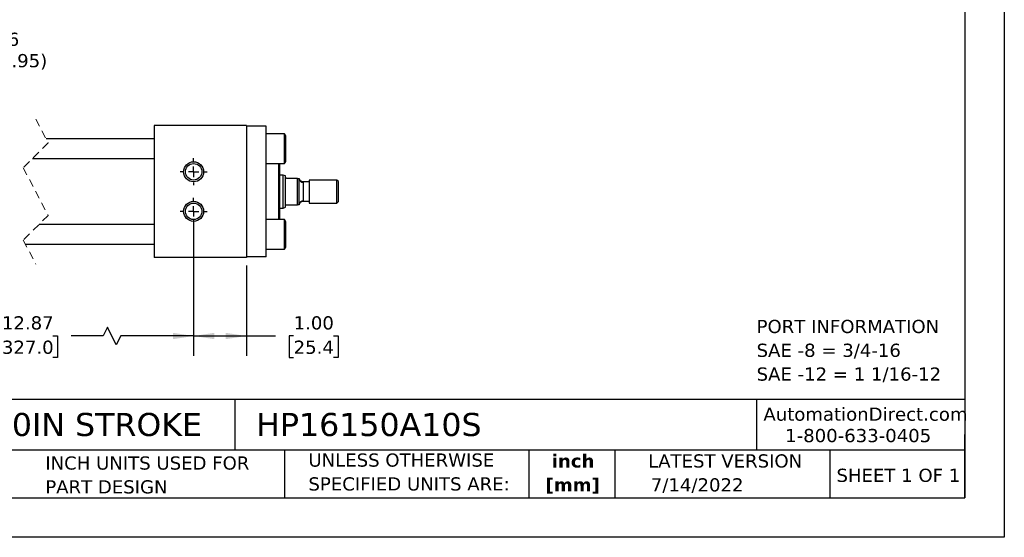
# Model space of a CAD drawing. Header units: inches. Extents: x 0 to 33, y 0 to 25.5.
# Tile 2 of 4: x 14.3 to 33, y 0 to 9.8. Entities that reach past the tile are written whole.
import ezdxf

# ---------------------------------------------------------------- set-up
doc = ezdxf.new("R2010")
doc.units = ezdxf.units.IN
doc.header["$LTSCALE"] = 3
doc.header["$MEASUREMENT"] = 0
for name, pattern in [('SLD-Center', [0.75, 0.6, -0.05, 0.05, -0.05]), ('SLD-Dashed', [0.075, 0.05, -0.025]), ('SLD-Solid', [0])]:
    doc.linetypes.add(name, pattern=pattern)
doc.layers.add('CENTER', color=40, linetype='SLD-Center')
doc.layers.add('DIMENSIONS', color=140, linetype='SLD-Solid', lineweight=25)
doc.layers.add('TEXT', color=140, linetype='SLD-Solid', lineweight=25)
doc.styles.add('SLDTEXTSTYLE0', font='VERDANA.TTF')
doc.styles.add('SLDTEXTSTYLE1', font='VERDANAB.TTF')
doc.dimstyles.new('SLDDIMSTYLE0', dxfattribs={"dimtxt": 0.254883, "dimasz": 0.39, "dimexe": 0, "dimexo": 0.0625, "dimgap": 0.063721, "dimtad": 0, "dimtih": 1, "dimtoh": 1, "dimrnd": 1e-09, "dimzin": 4, "dimdsep": 46, "dimtxsty": 'SLDTEXTSTYLE0', "dimsah": 1, "dimcen": 0.09, "dimadec": 0, "dimazin": 1, "dimtfac": 1, "dimtofl": 0, "dimtmove": 0, "dimatfit": 3, "dimfxl": 0, "dimfrac": 2, "dimtolj": 1, "dimtzin": 12, "dimarcsym": 0})
doc.dimstyles.new('SLDDIMSTYLE1', dxfattribs={"dimtxt": 0.254883, "dimasz": 0.39, "dimexe": 0, "dimexo": 0.0625, "dimgap": 0.063721, "dimtad": 0, "dimtih": 1, "dimtoh": 1, "dimrnd": 1e-09, "dimzin": 12, "dimdsep": 46, "dimtxsty": 'SLDTEXTSTYLE0', "dimsah": 1, "dimcen": 0.09, "dimadec": 0, "dimazin": 3, "dimtfac": 1, "dimtofl": 0, "dimtmove": 0, "dimatfit": 3, "dimfxl": 0, "dimfrac": 2, "dimtolj": 1, "dimtzin": 12, "dimarcsym": 0})
doc.dimstyles.new('SLDDIMSTYLE7', dxfattribs={"dimtxt": 0.254883, "dimasz": 0.39, "dimexe": 0, "dimexo": 0.0625, "dimgap": 0.063721, "dimtad": 0, "dimtih": 1, "dimtoh": 1, "dimrnd": 1e-09, "dimzin": 12, "dimdsep": 46, "dimtxsty": 'SLDTEXTSTYLE0', "dimsah": 1, "dimcen": 0, "dimadec": 0, "dimazin": 3, "dimtfac": 1, "dimtofl": 0, "dimtmove": 0, "dimatfit": 3, "dimfxl": 0, "dimfrac": 2, "dimtolj": 1, "dimtzin": 12, "dimarcsym": 0})

# ---------------------------------------------------------------- blocks, each defined once
blk = doc.blocks.new('SW_NOTE_0')
at = {"layer": 'TEXT', "color": 0, "char_height": 0.25, "attachment_point": 1, "style": 'SLDTEXTSTYLE0'}
for s, insert in [('PORT INFORMATION', (0, 0.318)), ('SAE -8 = 3/4-16', (0, -0.134)), ('SAE -12 = 1 1/16-12', (0, -0.585))]:
    blk.add_mtext(s, dxfattribs=dict(at, insert=insert))
blk = doc.blocks.new('SW_NOTE_0_1')
at = {"layer": 'TEXT', "color": 0, "char_height": 0.25, "attachment_point": 2, "style": 'SLDTEXTSTYLE1'}
for s, insert in [('inch', (0.375, 0.318)), ('[mm]', (0.367, -0.134))]:
    blk.add_mtext(s, dxfattribs=dict(at, insert=insert))
blk = doc.blocks.new('SW_NOTE_0_2')
at = {"layer": 'TEXT', "color": 0, "char_height": 0.25, "attachment_point": 1, "style": 'SLDTEXTSTYLE0'}
for s, insert in [('UNLESS OTHERWISE ', (0, 0.318)), ('SPECIFIED UNITS ARE:', (0, -0.134))]:
    blk.add_mtext(s, dxfattribs=dict(at, insert=insert))
blk = doc.blocks.new('SW_NOTE_0_6')
at = {"layer": 'TEXT', "color": 0, "char_height": 0.25, "attachment_point": 1, "style": 'SLDTEXTSTYLE0'}
for s, insert in [('INCH UNITS USED FOR ', (0, 0.318)), ('PART DESIGN', (0, -0.134))]:
    blk.add_mtext(s, dxfattribs=dict(at, insert=insert))
blk = doc.blocks.new('_D_18')
at = {"layer": 'DIMENSIONS'}
for p, q in [((11.081, 6.032), (11.081, 3.443)), ((17.618, 6.032), (17.618, 3.443)), ((15.984, 3.984), (15.901, 3.818)), ((16.151, 3.651), (15.984, 3.984)), ((11.081, 3.818), (13.634, 3.818)), ((13.98, 3.818), (13.894, 3.818)), ((13.894, 3.818), (13.894, 3.413)), ((14.949, 3.818), (15.035, 3.818)), ((15.035, 3.818), (15.035, 3.413)), ((15.901, 3.818), (15.294, 3.818)), ((16.234, 3.818), (16.151, 3.651)), ((17.618, 3.818), (16.234, 3.818)), ((13.894, 3.413), (13.98, 3.413)), ((15.035, 3.413), (14.949, 3.413))]:
    blk.add_line(p, q, dxfattribs=at)
for points in [[(11.081, 3.818), (11.471, 3.758), (11.471, 3.878)], [(17.618, 3.818), (17.228, 3.878), (17.228, 3.758)]]:
    blk.add_solid(points, dxfattribs=at)
at = {"layer": 'DIMENSIONS', "char_height": 0.25, "attachment_point": 1, "style": 'SLDTEXTSTYLE0'}
for s, insert in [('12.87', (13.98, 4.192)), ('327.0', (13.98, 3.73))]:
    blk.add_mtext(s, dxfattribs=dict(at, insert=insert))
blk = doc.blocks.new('_D_19')
at = {"layer": 'DIMENSIONS'}
for p, q in [((17.618, 6.032), (17.618, 3.443)), ((18.618, 5.157), (18.618, 3.443)), ((17.618, 3.818), (18.618, 3.818)), ((18.618, 3.818), (19.17, 3.818)), ((19.515, 3.818), (19.43, 3.818)), ((19.43, 3.818), (19.43, 3.413)), ((20.273, 3.818), (20.358, 3.818)), ((20.358, 3.818), (20.358, 3.413)), ((19.43, 3.413), (19.515, 3.413)), ((20.358, 3.413), (20.273, 3.413))]:
    blk.add_line(p, q, dxfattribs=at)
for points in [[(17.618, 3.818), (18.008, 3.758), (18.008, 3.878)], [(18.618, 3.818), (18.228, 3.878), (18.228, 3.758)]]:
    blk.add_solid(points, dxfattribs=at)
at = {"layer": 'DIMENSIONS', "char_height": 0.25, "attachment_point": 1, "style": 'SLDTEXTSTYLE0'}
for s, insert in [('1.00', (19.515, 4.192)), ('25.4', (19.515, 3.73))]:
    blk.add_mtext(s, dxfattribs=dict(at, insert=insert))
blk = doc.blocks.new('SW_SYMBOL_HOLE_DEPTH')
at = {"layer": 'DIMENSIONS', "color": 0}
for p, q in [((0, 103.3), (94.5, 103.3)), ((47.2, 103.3), (47.2, 8.9)), ((11.8, 65.6), (47.2, 8.9)), ((82.7, 65.6), (47.2, 8.9))]:
    blk.add_line(p, q, dxfattribs=at)
blk = doc.blocks.new('_D_21')
at = {"layer": 'DIMENSIONS'}
for p, q in [((11.145, 7.112), (11.837, 9.05)), ((11.837, 9.05), (12.493, 9.05))]:
    blk.add_line(p, q, dxfattribs=at)
blk.add_solid([(11.145, 7.112), (11.332, 7.459), (11.219, 7.499)], dxfattribs=at)
at = {"layer": 'DIMENSIONS', "xscale": 0.002688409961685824, "yscale": 0.002688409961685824, "zscale": 0.002688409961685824}
blk.add_blockref('SW_SYMBOL_HOLE_DEPTH', (12.68, 8.881), dxfattribs=at)
at = {"layer": 'DIMENSIONS', "char_height": 0.25, "attachment_point": 1, "style": 'SLDTEXTSTYLE0'}
for s, insert in [('3/8-16', (13.196, 9.57)), ('0.38(0.95)', (13.045, 9.165)), ('X4', (13.551, 8.76))]:
    blk.add_mtext(s, dxfattribs=dict(at, insert=insert))
blk = doc.blocks.new('SW_CENTERMARKSYMBOL_6')
at = {"layer": 'CENTER', "color": 0}
for p, q in [((0, 0.2), (0, 0.256)), ((-0.2, 0), (-0.256, 0)), ((0, 0), (-0.1, 0)), ((0, 0), (0, 0.1)), ((0, 0), (0, -0.1)), ((0, 0), (0.1, 0)), ((0.2, 0), (0.256, 0)), ((0, -0.2), (0, -0.256))]:
    blk.add_line(p, q, dxfattribs=at)
blk = doc.blocks.new('SW_CENTERMARKSYMBOL_7')
at = {"layer": 'CENTER', "color": 0}
for p, q in [((0, 0.2), (0, 0.256)), ((-0.2, 0), (-0.256, 0)), ((0, 0), (-0.1, 0)), ((0, 0), (0, 0.1)), ((0, 0), (0, -0.1)), ((0, 0), (0.1, 0)), ((0.2, 0), (0.256, 0)), ((0, -0.2), (0, -0.256))]:
    blk.add_line(p, q, dxfattribs=at)

msp = doc.modelspace()

# ---------------------------------------------------------------- linework, layer by layer
at = {"color": 7, "linetype": 'SLD-Solid'}
for p, q in [((33, 25.5), (33, 0)), ((33, 0), (0, 0))]:
    msp.add_line(p, q, dxfattribs=at)
at = {"color": 7, "linetype": 'SLD-Dashed', "lineweight": 18}
for p, q in [((14.621, 7.932), (14.857, 7.481)), ((14.857, 7.481), (14.385, 7.009)), ((14.385, 7.009), (14.857, 6.106)), ((14.857, 6.106), (14.385, 5.634)), ((14.385, 5.634), (14.621, 5.182))]:
    msp.add_line(p, q, dxfattribs=at)
for p, q in [((16.868, 7.807), (16.868, 5.307)), ((18.618, 7.807), (16.868, 7.807)), ((18.618, 7.807), (18.618, 5.307)), ((18.993, 7.797), (18.618, 7.797)), ((18.993, 5.317), (18.993, 7.797)), ((16.868, 7.557), (14.817, 7.557)), ((19.345, 7.651), (18.993, 7.651)), ((19.368, 7.611), (19.345, 7.651)), ((19.345, 7.089), (19.345, 7.651)), ((19.368, 7.37), (19.368, 7.611)), ((19.368, 7.129), (19.368, 7.37)), ((14.559, 7.182), (16.868, 7.182)), ((19.345, 7.089), (19.368, 7.129)), ((18.993, 7.089), (19.345, 7.089)), ((19.23, 7.089), (19.23, 6.026)), ((19.25, 7.089), (19.25, 6.026)), ((19.315, 6.87), (19.25, 6.87)), ((19.359, 6.854), (19.315, 6.87)), ((19.315, 6.245), (19.315, 6.87)), ((19.359, 6.839), (19.359, 6.854)), ((19.359, 6.276), (19.359, 6.839)), ((19.587, 6.807), (19.39, 6.807)), ((19.587, 6.307), (19.587, 6.807)), ((19.587, 6.807), (19.619, 6.807)), ((19.619, 6.307), (19.619, 6.807)), ((19.807, 6.741), (19.697, 6.741)), ((19.697, 6.741), (19.699, 6.731)), ((19.699, 6.731), (19.699, 6.383)), ((20.337, 6.776), (19.807, 6.776)), ((19.807, 6.776), (19.807, 6.339)), ((20.369, 6.745), (20.337, 6.776)), ((20.337, 6.339), (20.337, 6.776)), ((20.369, 6.37), (20.369, 6.745)), ((19.699, 6.383), (19.697, 6.374)), ((19.697, 6.374), (19.807, 6.374)), ((20.337, 6.339), (20.369, 6.37)), ((19.25, 6.245), (19.315, 6.245)), ((19.315, 6.245), (19.359, 6.261)), ((19.359, 6.261), (19.359, 6.276)), ((19.39, 6.307), (19.587, 6.307)), ((19.619, 6.307), (19.587, 6.307)), ((19.807, 6.339), (20.337, 6.339)), ((19.345, 6.026), (18.993, 6.026)), ((19.368, 5.986), (19.345, 6.026)), ((19.345, 5.464), (19.345, 6.026)), ((19.368, 5.504), (19.368, 5.986)), ((16.868, 5.932), (14.684, 5.932)), ((14.425, 5.557), (16.868, 5.557)), ((18.993, 5.464), (19.345, 5.464)), ((19.345, 5.464), (19.368, 5.504)), ((18.618, 5.307), (16.868, 5.307)), ((18.993, 5.317), (18.618, 5.317))]:
    msp.add_line(p, q)
for centre, radius in [((17.618, 6.932), 0.19), ((17.618, 6.932), 0.156), ((17.618, 6.182), 0.19), ((17.618, 6.182), 0.156)]:
    msp.add_circle(centre, radius)
for centre, start, end in [((19.697, 6.809), 181.5457, 271.4661), ((19.697, 6.305), 88.5339, 178.4543)]:
    msp.add_arc(centre, 0.078, start, end)
for points, knots in [([(19.39, 6.807), (19.388, 6.807), (19.384, 6.808), (19.378, 6.809), (19.371, 6.813), (19.363, 6.821), (19.359, 6.83), (19.359, 6.837), (19.359, 6.839)], [0, 0, 0, 0, 0.120222, 0.231209, 0.387429, 0.594347, 0.887259, 1, 1, 1, 1]), ([(19.697, 6.741), (19.688, 6.742), (19.67, 6.744), (19.645, 6.759), (19.626, 6.78), (19.621, 6.799), (19.619, 6.807)], [0, 0, 0, 0, 0.2421688, 0.4999983, 0.7578292, 1, 1, 1, 1]), ([(19.619, 6.307), (19.621, 6.316), (19.626, 6.334), (19.645, 6.356), (19.67, 6.371), (19.688, 6.373), (19.697, 6.374)], [0, 0, 0, 0, 0.242171, 0.500002, 0.757831, 1, 1, 1, 1]), ([(19.359, 6.276), (19.359, 6.281), (19.36, 6.289), (19.367, 6.297), (19.372, 6.302), (19.379, 6.306), (19.385, 6.307), (19.389, 6.307), (19.39, 6.307)], [0, 0, 0, 0, 0.31282, 0.457348, 0.636993, 0.767846, 0.921354, 1, 1, 1, 1])]:
    msp.add_open_spline(points, degree=3, knots=knots)
at = {"layer": 'TEXT'}
for p, q in [((32.25, 24.75), (32.25, 0.75)), ((32.25, 2.613), (0.75, 2.613)), ((18.397, 2.613), (18.397, 1.65)), ((28.296, 2.613), (28.296, 1.65)), ((32.25, 0.75), (32.25, 1.95)), ((32.25, 1.65), (0.75, 1.65)), ((19.344, 1.65), (19.344, 0.75)), ((23.979, 1.65), (23.979, 0.75)), ((25.608, 1.65), (25.608, 0.75)), ((29.687, 1.65), (29.687, 0.75)), ((0.75, 0.75), (32.25, 0.75))]:
    msp.add_line(p, q, dxfattribs=at)

# ---------------------------------------------------------------- block references
at = {"layer": 'CENTER'}
for name, p in [('SW_CENTERMARKSYMBOL_7', (17.618, 6.932)), ('SW_CENTERMARKSYMBOL_6', (17.618, 6.182))]:
    msp.add_blockref(name, p, dxfattribs=at)
at = {"layer": 'TEXT'}
for name, p in [('SW_NOTE_0', (28.3, 3.806)), ('SW_NOTE_0_6', (14.803, 1.216)), ('SW_NOTE_0_2', (19.796, 1.272)), ('SW_NOTE_0_1', (24.443, 1.255))]:
    msp.add_blockref(name, p, dxfattribs=at)

# ---------------------------------------------------------------- texts
at = {"layer": 'TEXT', "style": 'SLDTEXTSTYLE0'}
for s, insert, char_height, attachment_point in [('AutomationDirect.com', (28.429, 2.461), 0.25, 1), ('HYDRAULIC CYLINDER: NFPA, 1.5IN BORE, 10IN STROKE', (0.941, 2.359), 0.4375, 1), ('HP16150A10S', (18.804, 2.359), 0.4375, 1), ('1-800-633-0405', (28.842, 2.055), 0.25, 1), ('LATEST VERSION', (27.703, 1.574), 0.25, 2), ('7/14/2022', (26.293, 1.12), 0.25, 1), ('SHEET 1 OF 1', (29.816, 1.301), 0.25, 1)]:
    msp.add_mtext(s, dxfattribs=dict(at, insert=insert, char_height=char_height, attachment_point=attachment_point))

# ---------------------------------------------------------------- dimensions: what is measured, and where the dimension line sits
at = {"layer": 'DIMENSIONS'}
dim = msp.add_diameter_dim_2p(p1=(11.017, 6.753), p2=(11.145, 7.112), text='3/8-16\\P{\\fGDT;x}0.38(0.95)\\PX4', dimstyle='SLDDIMSTYLE7', override={"dimpost": '<>'}, dxfattribs=at)
dim.commit()
dim.dimension.update_dxf_attribs({"geometry": '_D_21', "text_midpoint": (13.771, 9.05), "dimtype": 163})
dim = msp.add_linear_dim(base=(17.618, 3.818), p1=(11.081, 6.182), p2=(17.618, 6.182), text='12.87', dimstyle='SLDDIMSTYLE1', dxfattribs=at)
dim.commit()
dim.dimension.update_dxf_attribs({"geometry": '_D_18', "text_midpoint": (14.464, 3.818), "dimtype": 160})
dim = msp.add_linear_dim(base=(18.618, 3.818), p1=(17.618, 6.182), p2=(18.618, 5.307), dimstyle='SLDDIMSTYLE0', dxfattribs=at)
dim.commit()
dim.dimension.update_dxf_attribs({"geometry": '_D_19', "text_midpoint": (19.894, 3.818), "dimtype": 160})

doc.saveas('drawing.dxf')
